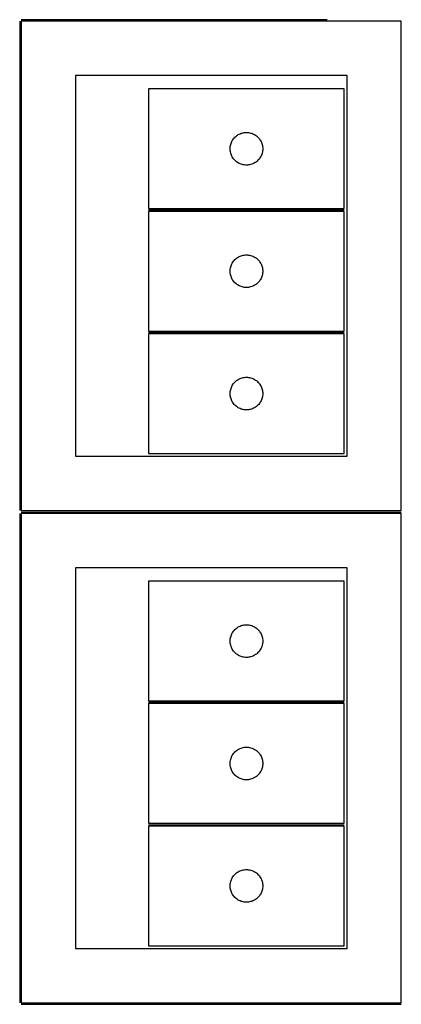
# Model space of a CAD drawing. Header units: millimetres. Extents: x 7 to 1243, y 7 to 2490.
# Tile 10 of 14: x 1021 to 1231, y 1395 to 1938. Entities that reach past the tile are written whole.
import ezdxf

# ---------------------------------------------------------------- set-up
doc = ezdxf.new("R2010")
doc.units = ezdxf.units.MM
doc.layers.add('COMMON', color=5, linetype='CONTINUOUS', true_color=0x0000ff)
doc.layers.add('CUT', color=7, linetype='CONTINUOUS', true_color=0x000000)

msp = doc.modelspace()

# ---------------------------------------------------------------- linework, layer by layer
at = {"layer": 'COMMON'}
for p, q in [((1020.732142, 1937.000048), (1020.732142, 1667.000048)), ((1190.464266, 1937.750054), (1021.482148, 1937.750054)), ((1091.950868, 1832.80678), (1199.950868, 1832.80678)), ((1091.950868, 1765.306779), (1199.950868, 1765.306779)), ((1020.732142, 1665.500042), (1020.732142, 1395.500042)), ((1021.482148, 1666.250042), (1231.482148, 1666.250042)), ((1091.950868, 1561.306774), (1199.950868, 1561.306774)), ((1091.950868, 1493.806773), (1199.950868, 1493.806773)), ((1021.482148, 1394.750036), (1231.482148, 1394.750036))]:
    msp.add_line(p, q, dxfattribs=at)
at = {"layer": 'CUT'}
for p, q in [((1231.482148, 1937.000048), (1021.482148, 1937.000048)), ((1021.482148, 1937.000048), (1021.482148, 1667.000048)), ((1231.482148, 1667.000048), (1231.482148, 1937.000048)), ((1201.482148, 1907.000048), (1051.482148, 1907.000048)), ((1051.482148, 1907.000048), (1051.482148, 1697.000048)), ((1201.482148, 1697.000048), (1201.482148, 1907.000048)), ((1199.950868, 1899.556781), (1091.950868, 1899.556781)), ((1091.950868, 1899.556781), (1091.950868, 1833.556781)), ((1199.950868, 1833.556781), (1199.950868, 1899.556781)), ((1140.016756, 1873.323339), (1140.472015, 1873.696961)), ((1140.472015, 1873.696961), (1140.950736, 1874.040007)), ((1140.950736, 1874.040007), (1141.450868, 1874.351009)), ((1141.450868, 1874.351009), (1141.97027, 1874.628635)), ((1141.97027, 1874.628635), (1142.506717, 1874.871696)), ((1142.506717, 1874.871696), (1143.057913, 1875.079152)), ((1143.057913, 1875.079152), (1143.621496, 1875.250113)), ((1143.621496, 1875.250113), (1144.195055, 1875.383848)), ((1144.195055, 1875.383848), (1144.776132, 1875.479784)), ((1144.776132, 1875.479784), (1145.36224, 1875.537511)), ((1145.36224, 1875.537511), (1145.950868, 1875.556781)), ((1145.950868, 1875.556781), (1146.539496, 1875.537511)), ((1146.539496, 1875.537511), (1147.125604, 1875.479784)), ((1147.125604, 1875.479784), (1147.706681, 1875.383848)), ((1147.706681, 1875.383848), (1148.280239, 1875.250113)), ((1148.280239, 1875.250113), (1148.843823, 1875.079152)), ((1148.843823, 1875.079152), (1149.395019, 1874.871696)), ((1149.395019, 1874.871696), (1149.931466, 1874.628635)), ((1149.931466, 1874.628635), (1150.450868, 1874.351009)), ((1150.450868, 1874.351009), (1150.951, 1874.040007)), ((1150.951, 1874.040007), (1151.429721, 1873.696961)), ((1151.429721, 1873.696961), (1151.88498, 1873.323339)), ((1137.027864, 1867.731516), (1137.1238, 1868.312593)), ((1137.1238, 1868.312593), (1137.257535, 1868.886152)), ((1137.257535, 1868.886152), (1137.428497, 1869.449736)), ((1137.428497, 1869.449736), (1137.635952, 1870.000931)), ((1137.635952, 1870.000931), (1137.879013, 1870.537379)), ((1137.879013, 1870.537379), (1138.156639, 1871.056781)), ((1138.156639, 1871.056781), (1138.467641, 1871.556913)), ((1138.467641, 1871.556913), (1138.810688, 1872.035633)), ((1138.810688, 1872.035633), (1139.18431, 1872.490893)), ((1139.18431, 1872.490893), (1139.586907, 1872.920742)), ((1139.586907, 1872.920742), (1140.016756, 1873.323339)), ((1151.88498, 1873.323339), (1152.314829, 1872.920742)), ((1152.314829, 1872.920742), (1152.717426, 1872.490893)), ((1152.717426, 1872.490893), (1153.091048, 1872.035633)), ((1153.091048, 1872.035633), (1153.434094, 1871.556913)), ((1153.434094, 1871.556913), (1153.745097, 1871.056781)), ((1153.745097, 1871.056781), (1154.022723, 1870.537379)), ((1154.022723, 1870.537379), (1154.265784, 1870.000931)), ((1154.265784, 1870.000931), (1154.473239, 1869.449736)), ((1154.473239, 1869.449736), (1154.6442, 1868.886152)), ((1154.6442, 1868.886152), (1154.777935, 1868.312593)), ((1154.777935, 1868.312593), (1154.873872, 1867.731516)), ((1136.950868, 1866.556781), (1136.970138, 1867.145409)), ((1136.970138, 1865.968152), (1136.950868, 1866.556781)), ((1136.970138, 1867.145409), (1137.027864, 1867.731516)), ((1137.027864, 1865.382045), (1136.970138, 1865.968152)), ((1137.1238, 1864.800968), (1137.027864, 1865.382045)), ((1137.257535, 1864.227409), (1137.1238, 1864.800968)), ((1137.428497, 1863.663825), (1137.257535, 1864.227409)), ((1137.635952, 1863.11263), (1137.428497, 1863.663825)), ((1137.879013, 1862.576182), (1137.635952, 1863.11263)), ((1138.156639, 1862.056781), (1137.879013, 1862.576182)), ((1154.022723, 1862.576182), (1153.745097, 1862.056781)), ((1154.265784, 1863.11263), (1154.022723, 1862.576182)), ((1154.473239, 1863.663825), (1154.265784, 1863.11263)), ((1154.6442, 1864.227409), (1154.473239, 1863.663825)), ((1154.777935, 1864.800968), (1154.6442, 1864.227409)), ((1154.873872, 1865.382045), (1154.777935, 1864.800968)), ((1154.873872, 1867.731516), (1154.931598, 1867.145409)), ((1154.931598, 1865.968152), (1154.873872, 1865.382045)), ((1154.931598, 1867.145409), (1154.950868, 1866.556781)), ((1154.950868, 1866.556781), (1154.931598, 1865.968152)), ((1138.467641, 1861.556648), (1138.156639, 1862.056781)), ((1138.810688, 1861.077928), (1138.467641, 1861.556648)), ((1139.18431, 1860.622668), (1138.810688, 1861.077928)), ((1139.586907, 1860.19282), (1139.18431, 1860.622668)), ((1140.016756, 1859.790222), (1139.586907, 1860.19282)), ((1140.472015, 1859.4166), (1140.016756, 1859.790222)), ((1140.950736, 1859.073554), (1140.472015, 1859.4166)), ((1141.450868, 1858.762552), (1140.950736, 1859.073554)), ((1141.97027, 1858.484926), (1141.450868, 1858.762552)), ((1142.506717, 1858.241865), (1141.97027, 1858.484926)), ((1143.057913, 1858.034409), (1142.506717, 1858.241865)), ((1143.621496, 1857.863448), (1143.057913, 1858.034409)), ((1144.195055, 1857.729713), (1143.621496, 1857.863448)), ((1144.776132, 1857.633777), (1144.195055, 1857.729713)), ((1145.36224, 1857.57605), (1144.776132, 1857.633777)), ((1145.950868, 1857.556781), (1145.36224, 1857.57605)), ((1146.539496, 1857.57605), (1145.950868, 1857.556781)), ((1147.125604, 1857.633777), (1146.539496, 1857.57605)), ((1147.706681, 1857.729713), (1147.125604, 1857.633777)), ((1148.280239, 1857.863448), (1147.706681, 1857.729713)), ((1148.843823, 1858.034409), (1148.280239, 1857.863448)), ((1149.395019, 1858.241865), (1148.843823, 1858.034409)), ((1149.931466, 1858.484926), (1149.395019, 1858.241865)), ((1150.450868, 1858.762552), (1149.931466, 1858.484926)), ((1150.951, 1859.073554), (1150.450868, 1858.762552)), ((1151.429721, 1859.4166), (1150.951, 1859.073554)), ((1151.88498, 1859.790222), (1151.429721, 1859.4166)), ((1152.314829, 1860.19282), (1151.88498, 1859.790222)), ((1152.717426, 1860.622668), (1152.314829, 1860.19282)), ((1153.091048, 1861.077928), (1152.717426, 1860.622668)), ((1153.434094, 1861.556648), (1153.091048, 1861.077928)), ((1153.745097, 1862.056781), (1153.434094, 1861.556648)), ((1091.950868, 1833.556781), (1199.950868, 1833.556781)), ((1199.950868, 1832.05678), (1091.950868, 1832.05678)), ((1091.950868, 1832.05678), (1091.950868, 1766.05678)), ((1199.950868, 1766.05678), (1199.950868, 1832.05678)), ((1137.635952, 1802.50093), (1137.879013, 1803.037378)), ((1137.879013, 1803.037378), (1138.156639, 1803.55678)), ((1138.156639, 1803.55678), (1138.467641, 1804.056912)), ((1138.467641, 1804.056912), (1138.810688, 1804.535632)), ((1138.810688, 1804.535632), (1139.18431, 1804.990892)), ((1139.18431, 1804.990892), (1139.586907, 1805.420741)), ((1139.586907, 1805.420741), (1140.016756, 1805.823338)), ((1140.016756, 1805.823338), (1140.472015, 1806.19696)), ((1140.472015, 1806.19696), (1140.950736, 1806.540006)), ((1140.950736, 1806.540006), (1141.450868, 1806.851008)), ((1141.450868, 1806.851008), (1141.97027, 1807.128634)), ((1141.97027, 1807.128634), (1142.506717, 1807.371695)), ((1142.506717, 1807.371695), (1143.057913, 1807.579151)), ((1143.057913, 1807.579151), (1143.621496, 1807.750112)), ((1143.621496, 1807.750112), (1144.195055, 1807.883847)), ((1144.195055, 1807.883847), (1144.776132, 1807.979783)), ((1144.776132, 1807.979783), (1145.36224, 1808.03751)), ((1145.36224, 1808.03751), (1145.950868, 1808.05678)), ((1145.950868, 1808.05678), (1146.539496, 1808.03751)), ((1146.539496, 1808.03751), (1147.125604, 1807.979783)), ((1147.125604, 1807.979783), (1147.706681, 1807.883847)), ((1147.706681, 1807.883847), (1148.280239, 1807.750112)), ((1148.280239, 1807.750112), (1148.843823, 1807.579151)), ((1148.843823, 1807.579151), (1149.395019, 1807.371695)), ((1149.395019, 1807.371695), (1149.931466, 1807.128634)), ((1149.931466, 1807.128634), (1150.450868, 1806.851008)), ((1150.450868, 1806.851008), (1150.951, 1806.540006)), ((1150.951, 1806.540006), (1151.429721, 1806.19696)), ((1151.429721, 1806.19696), (1151.88498, 1805.823338)), ((1151.88498, 1805.823338), (1152.314829, 1805.420741)), ((1152.314829, 1805.420741), (1152.717426, 1804.990892)), ((1152.717426, 1804.990892), (1153.091048, 1804.535632)), ((1153.091048, 1804.535632), (1153.434094, 1804.056912)), ((1153.434094, 1804.056912), (1153.745097, 1803.55678)), ((1153.745097, 1803.55678), (1154.022723, 1803.037378)), ((1154.022723, 1803.037378), (1154.265784, 1802.50093)), ((1136.950868, 1799.05678), (1136.970138, 1799.645408)), ((1136.970138, 1798.468151), (1136.950868, 1799.05678)), ((1136.970138, 1799.645408), (1137.027864, 1800.231515)), ((1137.027864, 1797.882044), (1136.970138, 1798.468151)), ((1137.027864, 1800.231515), (1137.1238, 1800.812592)), ((1137.1238, 1797.300967), (1137.027864, 1797.882044)), ((1137.1238, 1800.812592), (1137.257535, 1801.386151)), ((1137.257535, 1801.386151), (1137.428497, 1801.949735)), ((1137.428497, 1801.949735), (1137.635952, 1802.50093)), ((1154.265784, 1802.50093), (1154.473239, 1801.949735)), ((1154.473239, 1801.949735), (1154.6442, 1801.386151)), ((1154.6442, 1801.386151), (1154.777935, 1800.812592)), ((1154.777935, 1800.812592), (1154.873872, 1800.231515)), ((1154.873872, 1797.882044), (1154.777935, 1797.300967)), ((1154.873872, 1800.231515), (1154.931598, 1799.645408)), ((1154.931598, 1798.468151), (1154.873872, 1797.882044)), ((1154.931598, 1799.645408), (1154.950868, 1799.05678)), ((1154.950868, 1799.05678), (1154.931598, 1798.468151)), ((1137.257535, 1796.727408), (1137.1238, 1797.300967)), ((1137.428497, 1796.163824), (1137.257535, 1796.727408)), ((1137.635952, 1795.612629), (1137.428497, 1796.163824)), ((1137.879013, 1795.076181), (1137.635952, 1795.612629)), ((1138.156639, 1794.55678), (1137.879013, 1795.076181)), ((1138.467641, 1794.056647), (1138.156639, 1794.55678)), ((1138.810688, 1793.577927), (1138.467641, 1794.056647)), ((1139.18431, 1793.122667), (1138.810688, 1793.577927)), ((1139.586907, 1792.692819), (1139.18431, 1793.122667)), ((1140.016756, 1792.290221), (1139.586907, 1792.692819)), ((1140.472015, 1791.916599), (1140.016756, 1792.290221)), ((1140.950736, 1791.573553), (1140.472015, 1791.916599)), ((1151.429721, 1791.916599), (1150.951, 1791.573553)), ((1151.88498, 1792.290221), (1151.429721, 1791.916599)), ((1152.314829, 1792.692819), (1151.88498, 1792.290221)), ((1152.717426, 1793.122667), (1152.314829, 1792.692819)), ((1153.091048, 1793.577927), (1152.717426, 1793.122667)), ((1153.434094, 1794.056647), (1153.091048, 1793.577927)), ((1153.745097, 1794.55678), (1153.434094, 1794.056647)), ((1154.022723, 1795.076181), (1153.745097, 1794.55678)), ((1154.265784, 1795.612629), (1154.022723, 1795.076181)), ((1154.473239, 1796.163824), (1154.265784, 1795.612629)), ((1154.6442, 1796.727408), (1154.473239, 1796.163824)), ((1154.777935, 1797.300967), (1154.6442, 1796.727408)), ((1141.450868, 1791.262551), (1140.950736, 1791.573553)), ((1141.97027, 1790.984925), (1141.450868, 1791.262551)), ((1142.506717, 1790.741864), (1141.97027, 1790.984925)), ((1143.057913, 1790.534408), (1142.506717, 1790.741864)), ((1143.621496, 1790.363447), (1143.057913, 1790.534408)), ((1144.195055, 1790.229712), (1143.621496, 1790.363447)), ((1144.776132, 1790.133776), (1144.195055, 1790.229712)), ((1145.36224, 1790.076049), (1144.776132, 1790.133776)), ((1145.950868, 1790.05678), (1145.36224, 1790.076049)), ((1146.539496, 1790.076049), (1145.950868, 1790.05678)), ((1147.125604, 1790.133776), (1146.539496, 1790.076049)), ((1147.706681, 1790.229712), (1147.125604, 1790.133776)), ((1148.280239, 1790.363447), (1147.706681, 1790.229712)), ((1148.843823, 1790.534408), (1148.280239, 1790.363447)), ((1149.395019, 1790.741864), (1148.843823, 1790.534408)), ((1149.931466, 1790.984925), (1149.395019, 1790.741864)), ((1150.450868, 1791.262551), (1149.931466, 1790.984925)), ((1150.951, 1791.573553), (1150.450868, 1791.262551)), ((1091.950868, 1766.05678), (1199.950868, 1766.05678)), ((1199.950868, 1764.556779), (1091.950868, 1764.556779)), ((1091.950868, 1764.556779), (1091.950868, 1698.556779)), ((1199.950868, 1698.556779), (1199.950868, 1764.556779)), ((1139.18431, 1737.490891), (1139.586907, 1737.92074)), ((1139.586907, 1737.92074), (1140.016756, 1738.323337)), ((1140.016756, 1738.323337), (1140.472015, 1738.696959)), ((1140.472015, 1738.696959), (1140.950736, 1739.040005)), ((1140.950736, 1739.040005), (1141.450868, 1739.351007)), ((1141.450868, 1739.351007), (1141.97027, 1739.628633)), ((1141.97027, 1739.628633), (1142.506717, 1739.871694)), ((1142.506717, 1739.871694), (1143.057913, 1740.07915)), ((1143.057913, 1740.07915), (1143.621496, 1740.250111)), ((1143.621496, 1740.250111), (1144.195055, 1740.383846)), ((1144.195055, 1740.383846), (1144.776132, 1740.479782)), ((1144.776132, 1740.479782), (1145.36224, 1740.537509)), ((1145.36224, 1740.537509), (1145.950868, 1740.556779)), ((1145.950868, 1740.556779), (1146.539496, 1740.537509)), ((1146.539496, 1740.537509), (1147.125604, 1740.479782)), ((1147.125604, 1740.479782), (1147.706681, 1740.383846)), ((1147.706681, 1740.383846), (1148.280239, 1740.250111)), ((1148.280239, 1740.250111), (1148.843823, 1740.07915)), ((1148.843823, 1740.07915), (1149.395019, 1739.871694)), ((1149.395019, 1739.871694), (1149.931466, 1739.628633)), ((1149.931466, 1739.628633), (1150.450868, 1739.351007)), ((1150.450868, 1739.351007), (1150.951, 1739.040005)), ((1150.951, 1739.040005), (1151.429721, 1738.696959)), ((1151.429721, 1738.696959), (1151.88498, 1738.323337)), ((1151.88498, 1738.323337), (1152.314829, 1737.92074)), ((1152.314829, 1737.92074), (1152.717426, 1737.490891)), ((1136.970138, 1732.145407), (1137.027864, 1732.731514)), ((1137.027864, 1732.731514), (1137.1238, 1733.312591)), ((1137.1238, 1733.312591), (1137.257535, 1733.88615)), ((1137.257535, 1733.88615), (1137.428497, 1734.449734)), ((1137.428497, 1734.449734), (1137.635952, 1735.000929)), ((1137.635952, 1735.000929), (1137.879013, 1735.537377)), ((1137.879013, 1735.537377), (1138.156639, 1736.056779)), ((1138.156639, 1736.056779), (1138.467641, 1736.556911)), ((1138.467641, 1736.556911), (1138.810688, 1737.035631)), ((1138.810688, 1737.035631), (1139.18431, 1737.490891)), ((1152.717426, 1737.490891), (1153.091048, 1737.035631)), ((1153.091048, 1737.035631), (1153.434094, 1736.556911)), ((1153.434094, 1736.556911), (1153.745097, 1736.056779)), ((1153.745097, 1736.056779), (1154.022723, 1735.537377)), ((1154.022723, 1735.537377), (1154.265784, 1735.000929)), ((1154.265784, 1735.000929), (1154.473239, 1734.449734)), ((1154.473239, 1734.449734), (1154.6442, 1733.88615)), ((1154.6442, 1733.88615), (1154.777935, 1733.312591)), ((1154.777935, 1733.312591), (1154.873872, 1732.731514)), ((1154.873872, 1732.731514), (1154.931598, 1732.145407)), ((1136.950868, 1731.556779), (1136.970138, 1732.145407)), ((1136.970138, 1730.96815), (1136.950868, 1731.556779)), ((1137.027864, 1730.382043), (1136.970138, 1730.96815)), ((1137.1238, 1729.800966), (1137.027864, 1730.382043)), ((1137.257535, 1729.227407), (1137.1238, 1729.800966)), ((1137.428497, 1728.663823), (1137.257535, 1729.227407)), ((1137.635952, 1728.112628), (1137.428497, 1728.663823)), ((1137.879013, 1727.57618), (1137.635952, 1728.112628)), ((1138.156639, 1727.056779), (1137.879013, 1727.57618)), ((1138.467641, 1726.556646), (1138.156639, 1727.056779)), ((1153.745097, 1727.056779), (1153.434094, 1726.556646)), ((1154.022723, 1727.57618), (1153.745097, 1727.056779)), ((1154.265784, 1728.112628), (1154.022723, 1727.57618)), ((1154.473239, 1728.663823), (1154.265784, 1728.112628)), ((1154.6442, 1729.227407), (1154.473239, 1728.663823)), ((1154.777935, 1729.800966), (1154.6442, 1729.227407)), ((1154.873872, 1730.382043), (1154.777935, 1729.800966)), ((1154.931598, 1730.96815), (1154.873872, 1730.382043)), ((1154.931598, 1732.145407), (1154.950868, 1731.556779)), ((1154.950868, 1731.556779), (1154.931598, 1730.96815)), ((1138.810688, 1726.077926), (1138.467641, 1726.556646)), ((1139.18431, 1725.622666), (1138.810688, 1726.077926)), ((1139.586907, 1725.192818), (1139.18431, 1725.622666)), ((1140.016756, 1724.79022), (1139.586907, 1725.192818)), ((1140.472015, 1724.416598), (1140.016756, 1724.79022)), ((1140.950736, 1724.073552), (1140.472015, 1724.416598)), ((1141.450868, 1723.76255), (1140.950736, 1724.073552)), ((1141.97027, 1723.484924), (1141.450868, 1723.76255)), ((1142.506717, 1723.241863), (1141.97027, 1723.484924)), ((1143.057913, 1723.034407), (1142.506717, 1723.241863)), ((1143.621496, 1722.863446), (1143.057913, 1723.034407)), ((1144.195055, 1722.729711), (1143.621496, 1722.863446)), ((1144.776132, 1722.633775), (1144.195055, 1722.729711)), ((1145.36224, 1722.576048), (1144.776132, 1722.633775)), ((1145.950868, 1722.556779), (1145.36224, 1722.576048)), ((1146.539496, 1722.576048), (1145.950868, 1722.556779)), ((1147.125604, 1722.633775), (1146.539496, 1722.576048)), ((1147.706681, 1722.729711), (1147.125604, 1722.633775)), ((1148.280239, 1722.863446), (1147.706681, 1722.729711)), ((1148.843823, 1723.034407), (1148.280239, 1722.863446)), ((1149.395019, 1723.241863), (1148.843823, 1723.034407)), ((1149.931466, 1723.484924), (1149.395019, 1723.241863)), ((1150.450868, 1723.76255), (1149.931466, 1723.484924)), ((1150.951, 1724.073552), (1150.450868, 1723.76255)), ((1151.429721, 1724.416598), (1150.951, 1724.073552)), ((1151.88498, 1724.79022), (1151.429721, 1724.416598)), ((1152.314829, 1725.192818), (1151.88498, 1724.79022)), ((1152.717426, 1725.622666), (1152.314829, 1725.192818)), ((1153.091048, 1726.077926), (1152.717426, 1725.622666)), ((1153.434094, 1726.556646), (1153.091048, 1726.077926)), ((1051.482148, 1697.000048), (1201.482148, 1697.000048)), ((1091.950868, 1698.556779), (1199.950868, 1698.556779)), ((1021.482148, 1667.000048), (1231.482148, 1667.000048)), ((1231.482148, 1665.500042), (1021.482148, 1665.500042)), ((1021.482148, 1665.500042), (1021.482148, 1395.500042)), ((1231.482148, 1395.500042), (1231.482148, 1665.500042)), ((1201.482148, 1635.500042), (1051.482148, 1635.500042)), ((1051.482148, 1635.500042), (1051.482148, 1425.500042)), ((1201.482148, 1425.500042), (1201.482148, 1635.500042)), ((1199.950868, 1628.056775), (1091.950868, 1628.056775)), ((1091.950868, 1628.056775), (1091.950868, 1562.056775)), ((1199.950868, 1562.056775), (1199.950868, 1628.056775)), ((1140.016756, 1601.823333), (1140.472015, 1602.196955)), ((1140.472015, 1602.196955), (1140.950736, 1602.540001)), ((1140.950736, 1602.540001), (1141.450868, 1602.851003)), ((1141.450868, 1602.851003), (1141.97027, 1603.128629)), ((1141.97027, 1603.128629), (1142.506717, 1603.37169)), ((1142.506717, 1603.37169), (1143.057913, 1603.579146)), ((1143.057913, 1603.579146), (1143.621496, 1603.750107)), ((1143.621496, 1603.750107), (1144.195055, 1603.883842)), ((1144.195055, 1603.883842), (1144.776132, 1603.979778)), ((1144.776132, 1603.979778), (1145.36224, 1604.037505)), ((1145.36224, 1604.037505), (1145.950868, 1604.056775)), ((1145.950868, 1604.056775), (1146.539496, 1604.037505)), ((1146.539496, 1604.037505), (1147.125604, 1603.979778)), ((1147.125604, 1603.979778), (1147.706681, 1603.883842)), ((1147.706681, 1603.883842), (1148.280239, 1603.750107)), ((1148.280239, 1603.750107), (1148.843823, 1603.579146)), ((1148.843823, 1603.579146), (1149.395019, 1603.37169)), ((1149.395019, 1603.37169), (1149.931466, 1603.128629)), ((1149.931466, 1603.128629), (1150.450868, 1602.851003)), ((1150.450868, 1602.851003), (1150.951, 1602.540001)), ((1150.951, 1602.540001), (1151.429721, 1602.196955)), ((1151.429721, 1602.196955), (1151.88498, 1601.823333)), ((1137.027864, 1596.23151), (1137.1238, 1596.812587)), ((1137.1238, 1596.812587), (1137.257535, 1597.386146)), ((1137.257535, 1597.386146), (1137.428497, 1597.94973)), ((1137.428497, 1597.94973), (1137.635952, 1598.500925)), ((1137.635952, 1598.500925), (1137.879013, 1599.037373)), ((1137.879013, 1599.037373), (1138.156639, 1599.556775)), ((1138.156639, 1599.556775), (1138.467641, 1600.056907)), ((1138.467641, 1600.056907), (1138.810688, 1600.535627)), ((1138.810688, 1600.535627), (1139.18431, 1600.990887)), ((1139.18431, 1600.990887), (1139.586907, 1601.420736)), ((1139.586907, 1601.420736), (1140.016756, 1601.823333)), ((1151.88498, 1601.823333), (1152.314829, 1601.420736)), ((1152.314829, 1601.420736), (1152.717426, 1600.990887)), ((1152.717426, 1600.990887), (1153.091048, 1600.535627)), ((1153.091048, 1600.535627), (1153.434094, 1600.056907)), ((1153.434094, 1600.056907), (1153.745097, 1599.556775)), ((1153.745097, 1599.556775), (1154.022723, 1599.037373)), ((1154.022723, 1599.037373), (1154.265784, 1598.500925)), ((1154.265784, 1598.500925), (1154.473239, 1597.94973)), ((1154.473239, 1597.94973), (1154.6442, 1597.386146)), ((1154.6442, 1597.386146), (1154.777935, 1596.812587)), ((1154.777935, 1596.812587), (1154.873872, 1596.23151)), ((1136.950868, 1595.056775), (1136.970138, 1595.645403)), ((1136.970138, 1594.468146), (1136.950868, 1595.056775)), ((1136.970138, 1595.645403), (1137.027864, 1596.23151)), ((1137.027864, 1593.882039), (1136.970138, 1594.468146)), ((1137.1238, 1593.300962), (1137.027864, 1593.882039)), ((1137.257535, 1592.727403), (1137.1238, 1593.300962)), ((1137.428497, 1592.163819), (1137.257535, 1592.727403)), ((1137.635952, 1591.612624), (1137.428497, 1592.163819)), ((1137.879013, 1591.076176), (1137.635952, 1591.612624)), ((1138.156639, 1590.556775), (1137.879013, 1591.076176)), ((1154.022723, 1591.076176), (1153.745097, 1590.556775)), ((1154.265784, 1591.612624), (1154.022723, 1591.076176)), ((1154.473239, 1592.163819), (1154.265784, 1591.612624)), ((1154.6442, 1592.727403), (1154.473239, 1592.163819)), ((1154.777935, 1593.300962), (1154.6442, 1592.727403)), ((1154.873872, 1593.882039), (1154.777935, 1593.300962)), ((1154.873872, 1596.23151), (1154.931598, 1595.645403)), ((1154.931598, 1594.468146), (1154.873872, 1593.882039)), ((1154.931598, 1595.645403), (1154.950868, 1595.056775)), ((1154.950868, 1595.056775), (1154.931598, 1594.468146)), ((1138.467641, 1590.056642), (1138.156639, 1590.556775)), ((1138.810688, 1589.577922), (1138.467641, 1590.056642)), ((1139.18431, 1589.122662), (1138.810688, 1589.577922)), ((1139.586907, 1588.692814), (1139.18431, 1589.122662)), ((1140.016756, 1588.290216), (1139.586907, 1588.692814)), ((1140.472015, 1587.916594), (1140.016756, 1588.290216)), ((1140.950736, 1587.573548), (1140.472015, 1587.916594)), ((1141.450868, 1587.262546), (1140.950736, 1587.573548)), ((1141.97027, 1586.98492), (1141.450868, 1587.262546)), ((1142.506717, 1586.741859), (1141.97027, 1586.98492)), ((1143.057913, 1586.534403), (1142.506717, 1586.741859)), ((1143.621496, 1586.363442), (1143.057913, 1586.534403)), ((1144.195055, 1586.229707), (1143.621496, 1586.363442)), ((1144.776132, 1586.133771), (1144.195055, 1586.229707)), ((1145.36224, 1586.076044), (1144.776132, 1586.133771)), ((1145.950868, 1586.056775), (1145.36224, 1586.076044)), ((1146.539496, 1586.076044), (1145.950868, 1586.056775)), ((1147.125604, 1586.133771), (1146.539496, 1586.076044)), ((1147.706681, 1586.229707), (1147.125604, 1586.133771)), ((1148.280239, 1586.363442), (1147.706681, 1586.229707)), ((1148.843823, 1586.534403), (1148.280239, 1586.363442)), ((1149.395019, 1586.741859), (1148.843823, 1586.534403)), ((1149.931466, 1586.98492), (1149.395019, 1586.741859)), ((1150.450868, 1587.262546), (1149.931466, 1586.98492)), ((1150.951, 1587.573548), (1150.450868, 1587.262546)), ((1151.429721, 1587.916594), (1150.951, 1587.573548)), ((1151.88498, 1588.290216), (1151.429721, 1587.916594)), ((1152.314829, 1588.692814), (1151.88498, 1588.290216)), ((1152.717426, 1589.122662), (1152.314829, 1588.692814)), ((1153.091048, 1589.577922), (1152.717426, 1589.122662)), ((1153.434094, 1590.056642), (1153.091048, 1589.577922)), ((1153.745097, 1590.556775), (1153.434094, 1590.056642)), ((1091.950868, 1562.056775), (1199.950868, 1562.056775)), ((1199.950868, 1560.556774), (1091.950868, 1560.556774)), ((1091.950868, 1560.556774), (1091.950868, 1494.556774)), ((1199.950868, 1494.556774), (1199.950868, 1560.556774)), ((1137.635952, 1531.000924), (1137.879013, 1531.537372)), ((1137.879013, 1531.537372), (1138.156639, 1532.056774)), ((1138.156639, 1532.056774), (1138.467641, 1532.556906)), ((1138.467641, 1532.556906), (1138.810688, 1533.035626)), ((1138.810688, 1533.035626), (1139.18431, 1533.490886)), ((1139.18431, 1533.490886), (1139.586907, 1533.920735)), ((1139.586907, 1533.920735), (1140.016756, 1534.323332)), ((1140.016756, 1534.323332), (1140.472015, 1534.696954)), ((1140.472015, 1534.696954), (1140.950736, 1535.04)), ((1140.950736, 1535.04), (1141.450868, 1535.351002)), ((1141.450868, 1535.351002), (1141.97027, 1535.628628)), ((1141.97027, 1535.628628), (1142.506717, 1535.871689)), ((1142.506717, 1535.871689), (1143.057913, 1536.079145)), ((1143.057913, 1536.079145), (1143.621496, 1536.250106)), ((1143.621496, 1536.250106), (1144.195055, 1536.383841)), ((1144.195055, 1536.383841), (1144.776132, 1536.479777)), ((1144.776132, 1536.479777), (1145.36224, 1536.537504)), ((1145.36224, 1536.537504), (1145.950868, 1536.556774)), ((1145.950868, 1536.556774), (1146.539496, 1536.537504)), ((1146.539496, 1536.537504), (1147.125604, 1536.479777)), ((1147.125604, 1536.479777), (1147.706681, 1536.383841)), ((1147.706681, 1536.383841), (1148.280239, 1536.250106)), ((1148.280239, 1536.250106), (1148.843823, 1536.079145)), ((1148.843823, 1536.079145), (1149.395019, 1535.871689)), ((1149.395019, 1535.871689), (1149.931466, 1535.628628)), ((1149.931466, 1535.628628), (1150.450868, 1535.351002)), ((1150.450868, 1535.351002), (1150.951, 1535.04)), ((1150.951, 1535.04), (1151.429721, 1534.696954)), ((1151.429721, 1534.696954), (1151.88498, 1534.323332)), ((1151.88498, 1534.323332), (1152.314829, 1533.920735)), ((1152.314829, 1533.920735), (1152.717426, 1533.490886)), ((1152.717426, 1533.490886), (1153.091048, 1533.035626)), ((1153.091048, 1533.035626), (1153.434094, 1532.556906)), ((1153.434094, 1532.556906), (1153.745097, 1532.056774)), ((1153.745097, 1532.056774), (1154.022723, 1531.537372)), ((1154.022723, 1531.537372), (1154.265784, 1531.000924)), ((1136.950868, 1527.556774), (1136.970138, 1528.145402)), ((1136.970138, 1526.968145), (1136.950868, 1527.556774)), ((1136.970138, 1528.145402), (1137.027864, 1528.731509)), ((1137.027864, 1526.382038), (1136.970138, 1526.968145)), ((1137.027864, 1528.731509), (1137.1238, 1529.312586)), ((1137.1238, 1525.800961), (1137.027864, 1526.382038)), ((1137.1238, 1529.312586), (1137.257535, 1529.886145)), ((1137.257535, 1529.886145), (1137.428497, 1530.449729)), ((1137.428497, 1530.449729), (1137.635952, 1531.000924)), ((1154.265784, 1531.000924), (1154.473239, 1530.449729)), ((1154.473239, 1530.449729), (1154.6442, 1529.886145)), ((1154.6442, 1529.886145), (1154.777935, 1529.312586)), ((1154.777935, 1529.312586), (1154.873872, 1528.731509)), ((1154.873872, 1526.382038), (1154.777935, 1525.800961)), ((1154.873872, 1528.731509), (1154.931598, 1528.145402)), ((1154.931598, 1526.968145), (1154.873872, 1526.382038)), ((1154.931598, 1528.145402), (1154.950868, 1527.556774)), ((1154.950868, 1527.556774), (1154.931598, 1526.968145)), ((1137.257535, 1525.227402), (1137.1238, 1525.800961)), ((1137.428497, 1524.663818), (1137.257535, 1525.227402)), ((1137.635952, 1524.112623), (1137.428497, 1524.663818)), ((1137.879013, 1523.576175), (1137.635952, 1524.112623)), ((1138.156639, 1523.056774), (1137.879013, 1523.576175)), ((1138.467641, 1522.556641), (1138.156639, 1523.056774)), ((1138.810688, 1522.077921), (1138.467641, 1522.556641)), ((1139.18431, 1521.622661), (1138.810688, 1522.077921)), ((1139.586907, 1521.192813), (1139.18431, 1521.622661)), ((1140.016756, 1520.790215), (1139.586907, 1521.192813)), ((1140.472015, 1520.416593), (1140.016756, 1520.790215)), ((1140.950736, 1520.073547), (1140.472015, 1520.416593)), ((1151.429721, 1520.416593), (1150.951, 1520.073547)), ((1151.88498, 1520.790215), (1151.429721, 1520.416593)), ((1152.314829, 1521.192813), (1151.88498, 1520.790215)), ((1152.717426, 1521.622661), (1152.314829, 1521.192813)), ((1153.091048, 1522.077921), (1152.717426, 1521.622661)), ((1153.434094, 1522.556641), (1153.091048, 1522.077921)), ((1153.745097, 1523.056774), (1153.434094, 1522.556641)), ((1154.022723, 1523.576175), (1153.745097, 1523.056774)), ((1154.265784, 1524.112623), (1154.022723, 1523.576175)), ((1154.473239, 1524.663818), (1154.265784, 1524.112623)), ((1154.6442, 1525.227402), (1154.473239, 1524.663818)), ((1154.777935, 1525.800961), (1154.6442, 1525.227402)), ((1141.450868, 1519.762545), (1140.950736, 1520.073547)), ((1141.97027, 1519.484919), (1141.450868, 1519.762545)), ((1142.506717, 1519.241858), (1141.97027, 1519.484919)), ((1143.057913, 1519.034402), (1142.506717, 1519.241858)), ((1143.621496, 1518.863441), (1143.057913, 1519.034402)), ((1144.195055, 1518.729706), (1143.621496, 1518.863441)), ((1144.776132, 1518.63377), (1144.195055, 1518.729706)), ((1145.36224, 1518.576043), (1144.776132, 1518.63377)), ((1145.950868, 1518.556774), (1145.36224, 1518.576043)), ((1146.539496, 1518.576043), (1145.950868, 1518.556774)), ((1147.125604, 1518.63377), (1146.539496, 1518.576043)), ((1147.706681, 1518.729706), (1147.125604, 1518.63377)), ((1148.280239, 1518.863441), (1147.706681, 1518.729706)), ((1148.843823, 1519.034402), (1148.280239, 1518.863441)), ((1149.395019, 1519.241858), (1148.843823, 1519.034402)), ((1149.931466, 1519.484919), (1149.395019, 1519.241858)), ((1150.450868, 1519.762545), (1149.931466, 1519.484919)), ((1150.951, 1520.073547), (1150.450868, 1519.762545)), ((1091.950868, 1494.556774), (1199.950868, 1494.556774)), ((1199.950868, 1493.056773), (1091.950868, 1493.056773)), ((1091.950868, 1493.056773), (1091.950868, 1427.056773)), ((1199.950868, 1427.056773), (1199.950868, 1493.056773)), ((1139.18431, 1465.990885), (1139.586907, 1466.420734)), ((1139.586907, 1466.420734), (1140.016756, 1466.823331)), ((1140.016756, 1466.823331), (1140.472015, 1467.196953)), ((1140.472015, 1467.196953), (1140.950736, 1467.539999)), ((1140.950736, 1467.539999), (1141.450868, 1467.851001)), ((1141.450868, 1467.851001), (1141.97027, 1468.128627)), ((1141.97027, 1468.128627), (1142.506717, 1468.371688)), ((1142.506717, 1468.371688), (1143.057913, 1468.579144)), ((1143.057913, 1468.579144), (1143.621496, 1468.750105)), ((1143.621496, 1468.750105), (1144.195055, 1468.88384)), ((1144.195055, 1468.88384), (1144.776132, 1468.979776)), ((1144.776132, 1468.979776), (1145.36224, 1469.037503)), ((1145.36224, 1469.037503), (1145.950868, 1469.056773)), ((1145.950868, 1469.056773), (1146.539496, 1469.037503)), ((1146.539496, 1469.037503), (1147.125604, 1468.979776)), ((1147.125604, 1468.979776), (1147.706681, 1468.88384)), ((1147.706681, 1468.88384), (1148.280239, 1468.750105)), ((1148.280239, 1468.750105), (1148.843823, 1468.579144)), ((1148.843823, 1468.579144), (1149.395019, 1468.371688)), ((1149.395019, 1468.371688), (1149.931466, 1468.128627)), ((1149.931466, 1468.128627), (1150.450868, 1467.851001)), ((1150.450868, 1467.851001), (1150.951, 1467.539999)), ((1150.951, 1467.539999), (1151.429721, 1467.196953)), ((1151.429721, 1467.196953), (1151.88498, 1466.823331)), ((1151.88498, 1466.823331), (1152.314829, 1466.420734)), ((1152.314829, 1466.420734), (1152.717426, 1465.990885)), ((1136.970138, 1460.645401), (1137.027864, 1461.231508)), ((1137.027864, 1461.231508), (1137.1238, 1461.812585)), ((1137.1238, 1461.812585), (1137.257535, 1462.386144)), ((1137.257535, 1462.386144), (1137.428497, 1462.949728)), ((1137.428497, 1462.949728), (1137.635952, 1463.500923)), ((1137.635952, 1463.500923), (1137.879013, 1464.037371)), ((1137.879013, 1464.037371), (1138.156639, 1464.556773)), ((1138.156639, 1464.556773), (1138.467641, 1465.056905)), ((1138.467641, 1465.056905), (1138.810688, 1465.535625)), ((1138.810688, 1465.535625), (1139.18431, 1465.990885)), ((1152.717426, 1465.990885), (1153.091048, 1465.535625)), ((1153.091048, 1465.535625), (1153.434094, 1465.056905)), ((1153.434094, 1465.056905), (1153.745097, 1464.556773)), ((1153.745097, 1464.556773), (1154.022723, 1464.037371)), ((1154.022723, 1464.037371), (1154.265784, 1463.500923)), ((1154.265784, 1463.500923), (1154.473239, 1462.949728)), ((1154.473239, 1462.949728), (1154.6442, 1462.386144)), ((1154.6442, 1462.386144), (1154.777935, 1461.812585)), ((1154.777935, 1461.812585), (1154.873872, 1461.231508)), ((1154.873872, 1461.231508), (1154.931598, 1460.645401)), ((1136.950868, 1460.056773), (1136.970138, 1460.645401)), ((1136.970138, 1459.468144), (1136.950868, 1460.056773)), ((1137.027864, 1458.882037), (1136.970138, 1459.468144)), ((1137.1238, 1458.30096), (1137.027864, 1458.882037)), ((1137.257535, 1457.727401), (1137.1238, 1458.30096)), ((1137.428497, 1457.163817), (1137.257535, 1457.727401)), ((1137.635952, 1456.612622), (1137.428497, 1457.163817)), ((1137.879013, 1456.076174), (1137.635952, 1456.612622)), ((1138.156639, 1455.556773), (1137.879013, 1456.076174)), ((1138.467641, 1455.05664), (1138.156639, 1455.556773)), ((1153.745097, 1455.556773), (1153.434094, 1455.05664)), ((1154.022723, 1456.076174), (1153.745097, 1455.556773)), ((1154.265784, 1456.612622), (1154.022723, 1456.076174)), ((1154.473239, 1457.163817), (1154.265784, 1456.612622)), ((1154.6442, 1457.727401), (1154.473239, 1457.163817)), ((1154.777935, 1458.30096), (1154.6442, 1457.727401)), ((1154.873872, 1458.882037), (1154.777935, 1458.30096)), ((1154.931598, 1459.468144), (1154.873872, 1458.882037)), ((1154.931598, 1460.645401), (1154.950868, 1460.056773)), ((1154.950868, 1460.056773), (1154.931598, 1459.468144)), ((1138.810688, 1454.57792), (1138.467641, 1455.05664)), ((1139.18431, 1454.12266), (1138.810688, 1454.57792)), ((1139.586907, 1453.692812), (1139.18431, 1454.12266)), ((1140.016756, 1453.290214), (1139.586907, 1453.692812)), ((1140.472015, 1452.916592), (1140.016756, 1453.290214)), ((1140.950736, 1452.573546), (1140.472015, 1452.916592)), ((1141.450868, 1452.262544), (1140.950736, 1452.573546)), ((1141.97027, 1451.984918), (1141.450868, 1452.262544)), ((1142.506717, 1451.741857), (1141.97027, 1451.984918)), ((1143.057913, 1451.534401), (1142.506717, 1451.741857)), ((1143.621496, 1451.36344), (1143.057913, 1451.534401)), ((1144.195055, 1451.229705), (1143.621496, 1451.36344)), ((1144.776132, 1451.133769), (1144.195055, 1451.229705)), ((1145.36224, 1451.076042), (1144.776132, 1451.133769)), ((1145.950868, 1451.056773), (1145.36224, 1451.076042)), ((1146.539496, 1451.076042), (1145.950868, 1451.056773)), ((1147.125604, 1451.133769), (1146.539496, 1451.076042)), ((1147.706681, 1451.229705), (1147.125604, 1451.133769)), ((1148.280239, 1451.36344), (1147.706681, 1451.229705)), ((1148.843823, 1451.534401), (1148.280239, 1451.36344)), ((1149.395019, 1451.741857), (1148.843823, 1451.534401)), ((1149.931466, 1451.984918), (1149.395019, 1451.741857)), ((1150.450868, 1452.262544), (1149.931466, 1451.984918)), ((1150.951, 1452.573546), (1150.450868, 1452.262544)), ((1151.429721, 1452.916592), (1150.951, 1452.573546)), ((1151.88498, 1453.290214), (1151.429721, 1452.916592)), ((1152.314829, 1453.692812), (1151.88498, 1453.290214)), ((1152.717426, 1454.12266), (1152.314829, 1453.692812)), ((1153.091048, 1454.57792), (1152.717426, 1454.12266)), ((1153.434094, 1455.05664), (1153.091048, 1454.57792)), ((1051.482148, 1425.500042), (1201.482148, 1425.500042)), ((1091.950868, 1427.056773), (1199.950868, 1427.056773)), ((1021.482148, 1395.500042), (1231.482148, 1395.500042))]:
    msp.add_line(p, q, dxfattribs=at)

doc.saveas('drawing.dxf')
